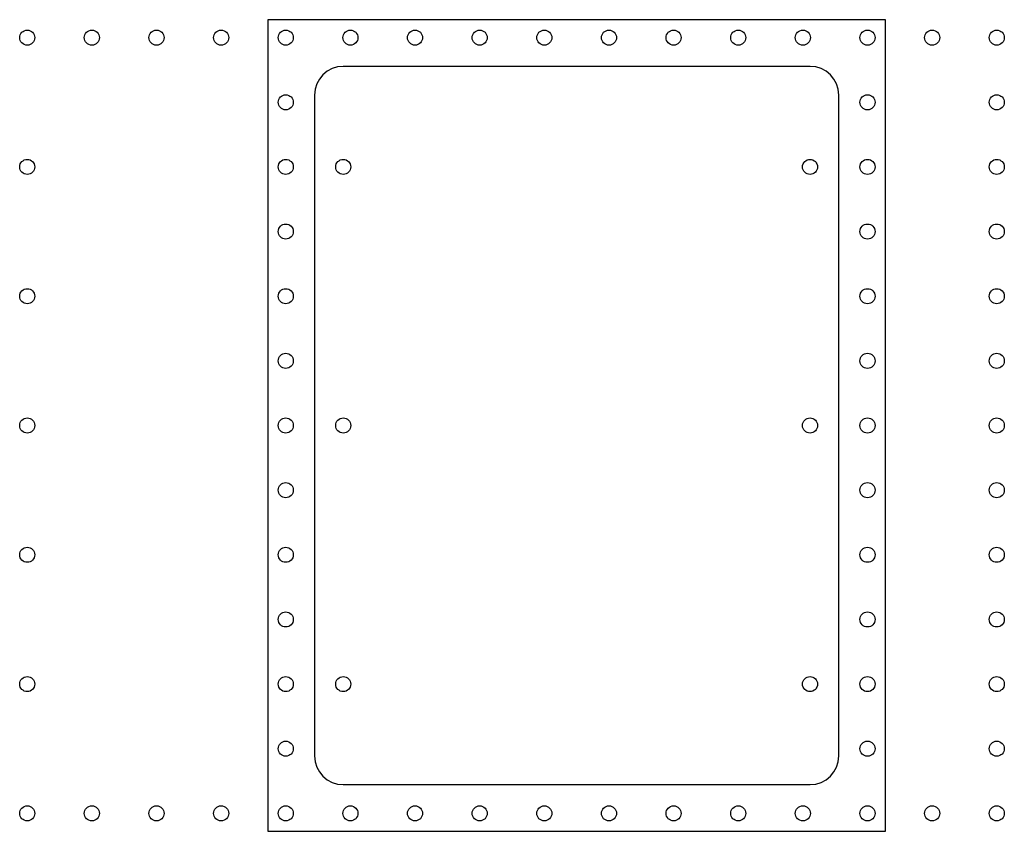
# Model space of a CAD drawing. Extents: x -155 to 119, y -32 to 194.
import ezdxf

# ---------------------------------------------------------------- set-up
doc = ezdxf.new("R2010")
doc.units = 0
doc.layers.add('110', color=41, linetype='CONTINUOUS')
doc.layers.add('20', color=59, linetype='CONTINUOUS')

msp = doc.modelspace()

# ---------------------------------------------------------------- linework, layer by layer
at = {"layer": '110'}
for p, q in [((86, 194), (-86, 194)), ((-86, 194), (-86, -32)), ((86, -32), (86, 194)), ((65, 181), (-65, 181)), ((-73, 173), (-73, -11)), ((73, -11), (73, 173)), ((-65, -19), (65, -19)), ((-86, -32), (86, -32))]:
    msp.add_line(p, q, dxfattribs=at)
for centre, start, end in [((-65, 173), 90, 180), ((65, 173), 0, 90), ((-65, -11), 180, 270), ((65, -11), 270, 0)]:
    msp.add_arc(centre, 8, start, end, dxfattribs=at)
at = {"layer": '20'}
for centre in [(-153, 189), (-135, 189), (-117, 189), (-99, 189), (-81, 189), (-63, 189), (-45, 189), (-27, 189), (-9, 189), (9, 189), (27, 189), (45, 189), (63, 189), (81, 189), (99, 189), (117, 189), (-81, 171), (81, 171), (117, 171), (-153, 153), (-81, 153), (-65, 153), (65, 153), (81, 153), (117, 153), (-81, 135), (81, 135), (117, 135), (-153, 117), (-81, 117), (81, 117), (117, 117), (-81, 99), (81, 99), (117, 99), (-153, 81), (-81, 81), (-65, 81), (65, 81), (81, 81), (117, 81), (-81, 63), (81, 63), (117, 63), (-153, 45), (-81, 45), (81, 45), (117, 45), (-81, 27), (81, 27), (117, 27), (-153, 9), (-81, 9), (-65, 9), (65, 9), (81, 9), (117, 9), (-81, -9), (81, -9), (117, -9), (-153, -27), (-135, -27), (-117, -27), (-99, -27), (-81, -27), (-63, -27), (-45, -27), (-27, -27), (-9, -27), (9, -27), (27, -27), (45, -27), (63, -27), (81, -27), (99, -27), (117, -27)]:
    msp.add_circle(centre, 2.1, dxfattribs=at)

doc.saveas('drawing.dxf')
